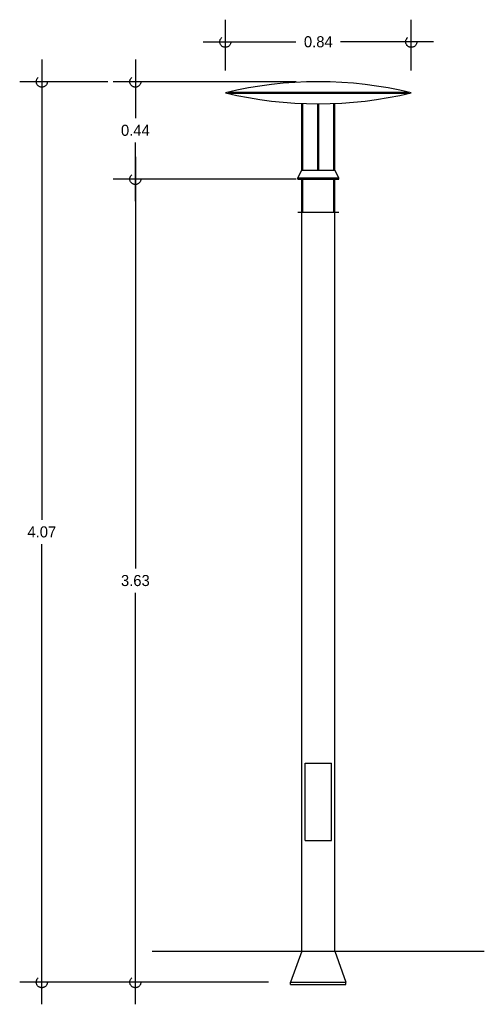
# Model space of a CAD drawing. Header units: centimetres. Extents: x 1.4 to 3.5, y 1.76 to 6.21.
import ezdxf

# ---------------------------------------------------------------- set-up
doc = ezdxf.new("R2010")
doc.units = ezdxf.units.CM
doc.header["$LTSCALE"] = 0.005
doc.header["$MEASUREMENT"] = 0
doc.linetypes.add('ACAD_ISO04W100', pattern=[30, 24, -3, 0, -3])
doc.layers.add('EJES', color=7, linetype='ACAD_ISO04W100')
doc.dimstyles.get("Standard").update_dxf_attribs({"dimtxt": 0.18, "dimasz": 0.18, "dimexe": 0.18, "dimexo": 0.0625, "dimgap": 0.09, "dimtad": 0, "dimtih": 1, "dimtoh": 1, "dimdec": 4, "dimzin": 0, "dimdsep": 46, "dimtxsty": 'Standard', "dimcen": 0.09, "dimadec": 0, "dimazin": 0, "dimtfac": 1, "dimtdec": 4, "dimtofl": 0, "dimtmove": 0, "dimatfit": 3, "dimfxl": 0, "dimtolj": 1, "dimtzin": 0, "dimarcsym": 0})

# ---------------------------------------------------------------- blocks, each defined once
blk = doc.blocks.new('_Small')
at = {"layer": 'EJES', "color": 0, "lineweight": -2}
blk.add_circle((0, 0), 0.25, dxfattribs=at)
blk = doc.blocks.new('*D4')
at = {"color": 0, "lineweight": -2, "ltscale": 0.005}
for p, q in [((1.5008, 6.03), (1.5008, 3.95)), ((1.7984, 5.93), (1.4008, 5.93)), ((1.5008, 1.76), (1.5008, 3.84)), ((1.8484, 1.86), (1.4008, 1.86))]:
    blk.add_line(p, q, dxfattribs=at)
at = {"layer": 'Defpoints', "color": 0, "ltscale": 0.005}
for p in [(1.8984, 5.93), (1.5008, 1.86), (1.9484, 1.86)]:
    blk.add_point(p, dxfattribs=at)
at = {"color": 0, "lineweight": -2, "ltscale": 0.005, "xscale": 0.1, "yscale": 0.1, "zscale": 0.1}
for p, rotation in [((1.5008, 5.93), 90), ((1.5008, 1.86), 270)]:
    blk.add_blockref('_Small', p, dxfattribs=dict(at, rotation=rotation))
at = {"color": 0, "ltscale": 0.005, "insert": (1.5008, 3.895), "char_height": 0.05, "attachment_point": 5}
blk.add_mtext('\\A1;4.07', dxfattribs=at)
blk = doc.blocks.new('*D3')
at = {"color": 0, "lineweight": -2, "ltscale": 0.005}
for p, q in [((1.9234, 5.59), (1.9234, 3.73)), ((2.65, 5.49), (1.8234, 5.49)), ((1.9234, 1.76), (1.9234, 3.62)), ((2.525, 1.86), (1.8234, 1.86))]:
    blk.add_line(p, q, dxfattribs=at)
at = {"layer": 'Defpoints', "color": 0, "ltscale": 0.005}
for p in [(2.75, 5.49), (1.9234, 1.86), (2.625, 1.86)]:
    blk.add_point(p, dxfattribs=at)
at = {"color": 0, "lineweight": -2, "ltscale": 0.005, "xscale": 0.1, "yscale": 0.1, "zscale": 0.1}
for p, rotation in [((1.9234, 5.49), 90), ((1.9234, 1.86), 270)]:
    blk.add_blockref('_Small', p, dxfattribs=dict(at, rotation=rotation))
at = {"color": 0, "ltscale": 0.005, "insert": (1.9234, 3.675), "char_height": 0.05, "attachment_point": 5}
blk.add_mtext('\\A1;3.63', dxfattribs=at)
blk = doc.blocks.new('*D2')
at = {"color": 0, "lineweight": -2, "ltscale": 0.005}
for p, q in [((1.9234, 6.03), (1.9234, 5.765)), ((2.65, 5.93), (1.8234, 5.93)), ((1.9234, 5.39), (1.9234, 5.655)), ((2.65, 5.49), (1.8234, 5.49))]:
    blk.add_line(p, q, dxfattribs=at)
at = {"layer": 'Defpoints', "color": 0, "ltscale": 0.005}
for p in [(2.75, 5.93), (1.9234, 5.49), (2.75, 5.49)]:
    blk.add_point(p, dxfattribs=at)
at = {"color": 0, "lineweight": -2, "ltscale": 0.005, "xscale": 0.1, "yscale": 0.1, "zscale": 0.1}
for p, rotation in [((1.9234, 5.93), 90), ((1.9234, 5.49), 270)]:
    blk.add_blockref('_Small', p, dxfattribs=dict(at, rotation=rotation))
at = {"color": 0, "ltscale": 0.005, "insert": (1.9234, 5.71), "char_height": 0.05, "attachment_point": 5}
blk.add_mtext('\\A1;0.44', dxfattribs=at)
blk = doc.blocks.new('*D1')
at = {"color": 0, "lineweight": -2, "ltscale": 0.005}
for p, q in [((2.33, 5.98), (2.33, 6.2102)), ((3.17, 5.98), (3.17, 6.2102)), ((2.23, 6.1102), (2.6492, 6.1102)), ((3.27, 6.1102), (2.8508, 6.1102))]:
    blk.add_line(p, q, dxfattribs=at)
at = {"layer": 'Defpoints', "color": 0, "ltscale": 0.005}
for p in [(3.17, 6.1102), (2.33, 5.88), (3.17, 5.88)]:
    blk.add_point(p, dxfattribs=at)
at = {"color": 0, "lineweight": -2, "ltscale": 0.005, "xscale": 0.1, "yscale": 0.1, "zscale": 0.1, "rotation": 180}
blk.add_blockref('_Small', (2.33, 6.1102), dxfattribs=at)
at = {"color": 0, "lineweight": -2, "ltscale": 0.005, "xscale": 0.1, "yscale": 0.1, "zscale": 0.1}
blk.add_blockref('_Small', (3.17, 6.1102), dxfattribs=at)
at = {"color": 0, "ltscale": 0.005, "insert": (2.75, 6.1102), "char_height": 0.05, "attachment_point": 5}
blk.add_mtext('\\A1;0.84', dxfattribs=at)

msp = doc.modelspace()

# ---------------------------------------------------------------- linework, layer by layer
at = {"ltscale": 0.005}
for p, q in [((2.675, 5.9284), (2.675, 5.93)), ((2.825, 5.9284), (2.825, 5.93)), ((2.3405, 5.8825), (3.1595, 5.8825)), ((2.3405, 5.8775), (3.1595, 5.8775)), ((2.675, 5.53), (2.675, 5.8316)), ((2.68, 5.53), (2.68, 5.8316)), ((2.7475, 5.53), (2.7475, 5.83)), ((2.7525, 5.53), (2.7525, 5.83)), ((2.82, 5.53), (2.82, 5.8316)), ((2.825, 5.53), (2.825, 5.8316)), ((2.6575, 5.495), (2.675, 5.53)), ((2.675, 5.53), (2.825, 5.53)), ((2.8425, 5.495), (2.825, 5.53)), ((2.6575, 5.49), (2.6575, 5.495)), ((2.6575, 5.495), (2.8425, 5.495)), ((2.6575, 5.49), (2.8425, 5.49)), ((2.675, 2), (2.675, 5.49)), ((2.68, 5.34), (2.68, 5.49)), ((2.82, 5.34), (2.82, 5.49)), ((2.825, 2), (2.825, 5.49)), ((2.8425, 5.49), (2.8425, 5.495)), ((2.6575, 5.34), (2.8425, 5.34)), ((2.69, 2.5), (2.69, 2.85)), ((2.69, 2.85), (2.81, 2.85)), ((2.81, 2.5), (2.81, 2.85)), ((2.69, 2.5), (2.81, 2.5)), ((2, 2), (3.5, 2)), ((2.675, 2), (2.625, 1.86)), ((2.825, 2), (2.875, 1.86)), ((2.625, 1.86), (2.875, 1.86)), ((2.625, 1.85), (2.625, 1.86)), ((2.625, 1.85), (2.875, 1.85)), ((2.875, 1.85), (2.875, 1.86))]:
    msp.add_line(p, q, dxfattribs=at)
for centre, start, end in [((2.75, 4.141), 76.4221, 103.5779), ((2.75, 7.619), 256.4221, 283.5779)]:
    msp.add_arc(centre, 1.789, start, end, dxfattribs=at)

# ---------------------------------------------------------------- dimensions: what is measured, and where the dimension line sits
dim = msp.add_linear_dim(base=(3.17, 6.1102), p1=(2.33, 5.88), p2=(3.17, 5.88), dimstyle='Standard', override={"dimtxt": 0.05, "dimasz": 0.1, "dimexe": 0.1, "dimexo": 0.1, "dimgap": 0.03, "dimdec": 2, "dimblk": 'Small', "dimdle": 0.1, "dimtdec": 2}, dxfattribs=at)
dim.commit()
dim.dimension.update_dxf_attribs({"geometry": '*D1', "text_midpoint": (2.75, 6.1102)})
for base, p1, p2, override, picture, middle in [((1.5008, 1.86), (1.8984, 5.93), (1.9484, 1.86), {"dimtxt": 0.05, "dimasz": 0.1, "dimexe": 0.1, "dimexo": 0.1, "dimgap": 0.03, "dimdec": 2, "dimblk": 'Small', "dimdle": 0.1, "dimtdec": 2}, '*D4', (1.5008, 3.895)), ((1.9234, 5.49), (2.75, 5.93), (2.75, 5.49), {"dimtxt": 0.05, "dimasz": 0.1, "dimexe": 0.1, "dimexo": 0.1, "dimgap": 0.03, "dimdec": 2, "dimblk": 'Small', "dimdle": 0.1, "dimtdec": 2}, '*D2', (1.9234, 5.71)), ((1.9234, 1.86), (2.75, 5.49), (2.625, 1.86), {"dimtxt": 0.05, "dimasz": 0.1, "dimexe": 0.1, "dimexo": 0.1, "dimgap": 0.03, "dimdec": 2, "dimblk": 'Small', "dimdle": 0.1, "dimtdec": 2, "dimtmove": 1}, '*D3', (1.9234, 3.675))]:
    dim = msp.add_linear_dim(base=base, p1=p1, p2=p2, angle=90, dimstyle='Standard', override=override, dxfattribs=at)
    dim.commit()
    dim.dimension.update_dxf_attribs({"geometry": picture, "text_midpoint": middle})

doc.saveas('drawing.dxf')
